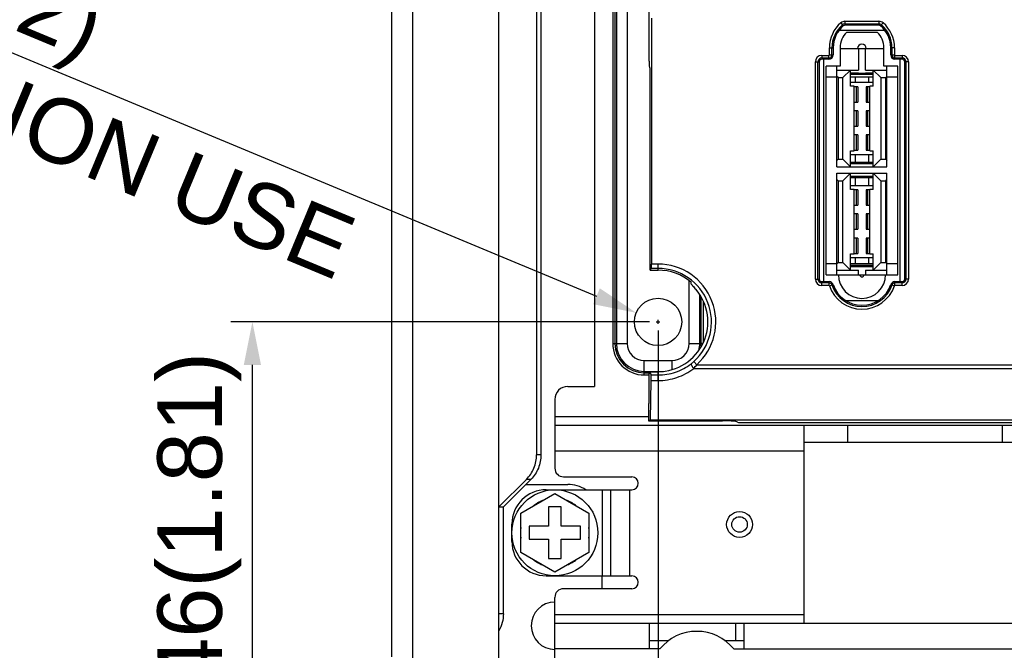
# Model space of a CAD drawing. Header units: millimetres. Extents: x 5740 to 7888, y -1457 to 417.
# Tile 85 of 120: x 7026 to 7141, y -649 to -576. Entities that reach past the tile are written whole.
import ezdxf

# ---------------------------------------------------------------- set-up
doc = ezdxf.new("R2010")
doc.units = ezdxf.units.MM
doc.header["$LTSCALE"] = 23.1
doc.header["$PDMODE"] = 3
doc.header["$PDSIZE"] = 0.31
doc.layers.get('0').update_dxf_attribs({"linetype": 'CONTINUOUS'})
doc.layers.get('Defpoints').update_dxf_attribs({"linetype": 'CONTINUOUS'})
doc.styles.get("Standard").update_dxf_attribs({"font": 'arial.ttf'})
doc.dimstyles.new('DIMSTYLE_2$0', dxfattribs={"dimtxt": 2.5, "dimasz": 3, "dimexe": 0.18, "dimexo": 0.0625, "dimgap": 0.09, "dimtad": 1, "dimdec": 0, "dimdsep": 46, "dimtxsty": 'Standard', "dimblk": '_FILLED', "dimcen": 0.09, "dimadec": 0, "dimazin": 0, "dimtp": 0.01, "dimtm": 0.01, "dimtfac": 1, "dimtdec": 0, "dimtofl": 0, "dimtmove": 0, "dimatfit": 3, "dimldrblk": '_FILLED', "dimfxl": 0, "dimtolj": 1, "dimarcsym": 0})
doc.dimstyles.new('DIMSTYLE_2$3', dxfattribs={"dimtxt": 2.5, "dimasz": 3, "dimexe": 0.18, "dimexo": 0.0625, "dimgap": 0.09, "dimtad": 1, "dimdec": 0, "dimdsep": 46, "dimtxsty": 'Standard', "dimblk": '_FILLED', "dimcen": 0.09, "dimadec": 0, "dimazin": 0, "dimtp": 0.01, "dimtm": 0.01, "dimtfac": 1, "dimtdec": 0, "dimtofl": 0, "dimtmove": 0, "dimatfit": 3, "dimldrblk": '_FILLED', "dimfxl": 0, "dimtolj": 1, "dimarcsym": 0})

# ---------------------------------------------------------------- blocks, each defined once
blk = doc.blocks.new('_FILLED')
at = {"color": 0, "linetype": 'ByBlock'}
blk.add_solid([(0, 0), (-1, 0.2), (-1, -0.2)], dxfattribs=at)
blk = doc.blocks.new('*D540')
at = {"color": 0, "linetype": 'Continuous', "lineweight": -2}
for p, q in [((7100.62, -612.16), (7100.62, -723.35)), ((7131.62, -658.16), (7131.62, -723.35)), ((7100.62, -720.85), (7030.23, -720.85)), ((7126.62, -720.85), (7105.62, -720.85))]:
    blk.add_line(p, q, dxfattribs=at)
at = {"layer": 'Defpoints', "color": 0, "linetype": 'Continuous'}
for p in [(7100.62, -611.16), (7131.62, -657.16), (7100.62, -720.85)]:
    blk.add_point(p, dxfattribs=at)
at = {"color": 0, "linetype": 'Continuous', "lineweight": -2, "xscale": 5, "yscale": 5, "zscale": 5, "rotation": 180}
blk.add_blockref('_FILLED', (7100.62, -720.85), dxfattribs=at)
at = {"color": 0, "linetype": 'Continuous', "lineweight": -2, "xscale": 5, "yscale": 5, "zscale": 5}
blk.add_blockref('_FILLED', (7131.62, -720.85), dxfattribs=at)
at = {"color": 0, "linetype": 'Continuous', "insert": (7050.58, -714.69), "char_height": 7.5, "attachment_point": 5}
blk.add_mtext('\\A1;31(1.22)', dxfattribs=at)
blk = doc.blocks.new('*D541')
at = {"color": 0, "linetype": 'Continuous', "lineweight": -2}
for p, q in [((7099.62, -611.16), (7050.96, -611.16)), ((7053.46, -652.16), (7053.46, -616.16)), ((7077.77, -657.16), (7050.96, -657.16))]:
    blk.add_line(p, q, dxfattribs=at)
at = {"layer": 'Defpoints', "color": 0, "linetype": 'Continuous'}
for p in [(7053.46, -611.16), (7100.62, -611.16), (7078.77, -657.16)]:
    blk.add_point(p, dxfattribs=at)
at = {"color": 0, "linetype": 'Continuous', "lineweight": -2, "xscale": 5, "yscale": 5, "zscale": 5}
for p, rotation in [((7053.46, -611.16), 90), ((7053.46, -657.16), 270)]:
    blk.add_blockref('_FILLED', p, dxfattribs=dict(at, rotation=rotation))
at = {"color": 0, "linetype": 'Continuous', "insert": (7047.29, -634.16), "char_height": 7.5, "attachment_point": 5, "rotation": 90}
blk.add_mtext('\\A1;46(1.81)', dxfattribs=at)
blk = doc.blocks.new('*D553')
at = {"color": 0, "linetype": 'Continuous', "lineweight": -2}
for p, q in [((6987.31, -564.01), (7093.46, -608.18)), ((7100.39, -611.16), (7100.84, -611.16)), ((7100.62, -611.38), (7100.62, -610.93))]:
    blk.add_line(p, q, dxfattribs=at)
at = {"layer": 'Defpoints', "color": 0, "linetype": 'Continuous'}
for p in [(7098.08, -610.1), (7103.16, -612.21)]:
    blk.add_point(p, dxfattribs=at)
at = {"color": 0, "linetype": 'Continuous', "lineweight": -2, "xscale": 5, "yscale": 5, "zscale": 5, "rotation": 337.4074015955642}
blk.add_blockref('_FILLED', (7098.08, -610.1), dxfattribs=at)
at = {"color": 0, "linetype": 'Continuous', "insert": (6988.47, -564.49), "char_height": 7.5, "attachment_point": 4, "rotation": 337.4074}
blk.add_mtext('\\A1;{\\fISOCPEUR|b0|i0|c0|p34;%%C}5.5(0.22)\\PEXTENSION USE', dxfattribs=at)

msp = doc.modelspace()

# ---------------------------------------------------------------- linework, layer by layer
at = {"color": 0}
for p, q in [((7082.119, -652.055), (7082.119, -477.055)), ((7069.619, -479.055), (7069.619, -650.055)), ((7072.119, -650.555), (7072.119, -478.555)), ((7099.576, -580.85), (7099.576, -497.681)), ((7093.219, -501.155), (7093.219, -618.655)), ((7086.488, -502.522), (7086.488, -626.589)), ((7087.005, -502.522), (7087.005, -626.589)), ((7095.349, -504.655), (7095.349, -613.655)), ((7095.599, -504.655), (7095.599, -613.655)), ((7095.769, -504.655), (7095.769, -613.655)), ((7097.019, -504.655), (7097.019, -613.655)), ((7099.854, -575.865), (7099.854, -604.447)), ((7121.861, -576.417), (7122.153, -576.76)), ((7122.347, -576.238), (7122.347, -576.688)), ((7122.347, -576.238), (7126.29, -576.238)), ((7122.347, -576.537), (7126.29, -576.537)), ((7126.29, -576.688), (7122.347, -576.688)), ((7126.29, -576.238), (7126.29, -576.688)), ((7126.777, -576.417), (7126.485, -576.76)), ((7121.679, -577.259), (7126.959, -577.259)), ((7122.541, -577.488), (7126.097, -577.488)), ((7119.653, -580.201), (7119.653, -580.65)), ((7119.653, -580.201), (7120.479, -580.201)), ((7120.479, -580.65), (7120.479, -580.201)), ((7120.529, -580.15), (7120.529, -579.302)), ((7120.529, -579.302), (7120.979, -579.302)), ((7120.529, -580.15), (7120.979, -580.15)), ((7120.828, -580.15), (7120.828, -579.302)), ((7120.979, -579.302), (7120.979, -580.15)), ((7121.779, -579.302), (7121.779, -581.45)), ((7121.779, -579.393), (7126.859, -579.393)), ((7123.925, -579.393), (7123.925, -581.895)), ((7124.713, -581.895), (7124.713, -579.393)), ((7126.859, -581.45), (7126.859, -579.302)), ((7127.659, -580.15), (7127.659, -579.302)), ((7128.109, -579.302), (7127.659, -579.302)), ((7127.659, -580.15), (7128.109, -580.15)), ((7127.81, -579.302), (7127.81, -580.15)), ((7128.109, -579.302), (7128.109, -580.15)), ((7128.159, -580.65), (7128.159, -580.201)), ((7128.159, -580.201), (7128.984, -580.201)), ((7128.984, -580.201), (7128.984, -580.65)), ((7118.903, -606.182), (7118.903, -580.95)), ((7118.903, -580.95), (7119.353, -580.95)), ((7119.202, -606.182), (7119.202, -580.95)), ((7119.353, -580.95), (7119.353, -606.182)), ((7119.653, -580.499), (7120.479, -580.499)), ((7120.479, -580.65), (7119.653, -580.65)), ((7119.899, -606.482), (7119.899, -580.65)), ((7128.159, -580.499), (7128.984, -580.499)), ((7128.984, -580.65), (7128.159, -580.65)), ((7128.738, -580.65), (7128.738, -606.482)), ((7129.284, -606.182), (7129.284, -580.95)), ((7129.734, -580.95), (7129.284, -580.95)), ((7129.435, -580.95), (7129.435, -606.182)), ((7129.734, -580.95), (7129.734, -606.182)), ((7099.618, -581.65), (7099.707, -581.65)), ((7099.707, -605.15), (7099.707, -581.65)), ((7120.153, -605.682), (7120.153, -581.45)), ((7121.779, -581.45), (7120.153, -581.45)), ((7121.411, -593.147), (7121.411, -581.45)), ((7121.411, -581.895), (7123.925, -581.895)), ((7122.998, -581.895), (7122.109, -582.784)), ((7122.998, -583.775), (7122.998, -581.895)), ((7122.998, -582.24), (7123.925, -582.24)), ((7122.998, -582.39), (7125.64, -582.39)), ((7123.925, -582.314), (7123.925, -582.24)), ((7124.713, -582.314), (7123.925, -582.314)), ((7124.713, -581.895), (7127.227, -581.895)), ((7124.713, -582.24), (7124.713, -582.314)), ((7124.713, -582.24), (7125.64, -582.24)), ((7125.64, -583.775), (7125.64, -581.895)), ((7126.529, -582.784), (7125.64, -581.895)), ((7128.484, -581.45), (7126.859, -581.45)), ((7127.227, -593.147), (7127.227, -581.45)), ((7128.484, -605.682), (7128.484, -581.45)), ((7121.411, -582.72), (7120.153, -582.72)), ((7121.56, -582.784), (7121.411, -582.634)), ((7121.56, -582.784), (7121.56, -592.258)), ((7121.56, -582.784), (7122.109, -582.784)), ((7122.109, -592.258), (7122.109, -582.784)), ((7125.64, -582.72), (7122.998, -582.72)), ((7122.998, -583.32), (7125.64, -583.32)), ((7123.516, -582.72), (7123.516, -583.32)), ((7125.121, -583.32), (7125.121, -582.72)), ((7126.529, -582.784), (7126.529, -592.258)), ((7126.529, -582.784), (7127.077, -582.784)), ((7127.077, -582.784), (7127.227, -582.634)), ((7127.077, -592.258), (7127.077, -582.784)), ((7128.484, -582.72), (7127.227, -582.72)), ((7123.404, -583.775), (7122.998, -583.775)), ((7123.404, -591.268), (7123.404, -583.775)), ((7123.824, -583.838), (7123.404, -583.838)), ((7123.668, -585.616), (7123.668, -583.838)), ((7123.824, -583.838), (7123.824, -585.616)), ((7124.814, -583.838), (7124.814, -585.616)), ((7125.233, -583.838), (7124.814, -583.838)), ((7124.969, -583.838), (7124.969, -585.616)), ((7125.233, -591.268), (7125.233, -583.775)), ((7125.64, -583.775), (7125.233, -583.775)), ((7123.404, -585.616), (7123.824, -585.616)), ((7124.814, -585.616), (7125.233, -585.616)), ((7123.824, -586.632), (7123.404, -586.632)), ((7123.668, -588.41), (7123.668, -586.632)), ((7123.824, -586.632), (7123.824, -588.41)), ((7124.814, -586.632), (7124.814, -588.41)), ((7125.233, -586.632), (7124.814, -586.632)), ((7124.969, -586.632), (7124.969, -588.41)), ((7123.404, -588.41), (7123.824, -588.41)), ((7123.824, -589.426), (7123.404, -589.426)), ((7123.668, -591.204), (7123.668, -589.426)), ((7123.824, -589.426), (7123.824, -591.204)), ((7124.814, -588.41), (7125.233, -588.41)), ((7124.814, -589.426), (7124.814, -591.204)), ((7125.233, -589.426), (7124.814, -589.426)), ((7124.969, -589.426), (7124.969, -591.204)), ((7122.998, -593.147), (7122.998, -591.268)), ((7122.998, -591.268), (7123.404, -591.268)), ((7122.998, -591.697), (7125.64, -591.697)), ((7123.404, -591.204), (7123.824, -591.204)), ((7123.516, -591.697), (7123.516, -592.626)), ((7124.814, -591.204), (7125.233, -591.204)), ((7125.121, -592.626), (7125.121, -591.697)), ((7125.233, -591.268), (7125.64, -591.268)), ((7125.64, -593.147), (7125.64, -591.268)), ((7121.56, -592.258), (7121.411, -592.408)), ((7121.56, -592.258), (7122.109, -592.258)), ((7122.109, -592.258), (7122.998, -593.147)), ((7125.64, -592.626), (7122.998, -592.626)), ((7125.64, -592.776), (7122.998, -592.776)), ((7125.64, -593.147), (7126.529, -592.258)), ((7126.529, -592.258), (7127.077, -592.258)), ((7127.077, -592.258), (7127.227, -592.408)), ((7121.411, -593.147), (7127.227, -593.147)), ((7121.411, -605.682), (7121.411, -593.884)), ((7121.411, -593.884), (7127.227, -593.884)), ((7122.998, -593.884), (7122.109, -594.773)), ((7122.998, -595.763), (7122.998, -593.884)), ((7125.64, -595.763), (7125.64, -593.884)), ((7126.529, -594.773), (7125.64, -593.884)), ((7127.227, -605.682), (7127.227, -593.884)), ((7121.56, -594.773), (7121.411, -594.623)), ((7121.56, -594.773), (7121.56, -604.247)), ((7121.56, -594.773), (7122.109, -594.773)), ((7122.109, -604.247), (7122.109, -594.773)), ((7122.998, -594.229), (7125.64, -594.229)), ((7122.998, -594.379), (7125.64, -594.379)), ((7123.516, -594.379), (7123.516, -595.309)), ((7125.121, -595.309), (7125.121, -594.379)), ((7126.529, -594.773), (7126.529, -604.247)), ((7126.529, -594.773), (7127.077, -594.773)), ((7127.077, -594.773), (7127.227, -594.623)), ((7127.077, -604.247), (7127.077, -594.773)), ((7122.998, -595.309), (7125.64, -595.309)), ((7123.404, -595.763), (7122.998, -595.763)), ((7123.404, -603.256), (7123.404, -595.763)), ((7123.824, -595.827), (7123.404, -595.827)), ((7123.668, -597.605), (7123.668, -595.827)), ((7123.824, -595.827), (7123.824, -597.605)), ((7124.814, -595.827), (7124.814, -597.605)), ((7125.233, -595.827), (7124.814, -595.827)), ((7124.969, -595.827), (7124.969, -597.605)), ((7125.233, -603.256), (7125.233, -595.763)), ((7125.64, -595.763), (7125.233, -595.763)), ((7123.404, -597.605), (7123.824, -597.605)), ((7124.814, -597.605), (7125.233, -597.605)), ((7123.824, -598.621), (7123.404, -598.621)), ((7123.668, -600.399), (7123.668, -598.621)), ((7123.824, -598.621), (7123.824, -600.399)), ((7124.814, -598.621), (7124.814, -600.399)), ((7125.233, -598.621), (7124.814, -598.621)), ((7124.969, -598.621), (7124.969, -600.399)), ((7123.404, -600.399), (7123.824, -600.399)), ((7124.814, -600.399), (7125.233, -600.399)), ((7123.824, -601.415), (7123.404, -601.415)), ((7123.668, -603.193), (7123.668, -601.415)), ((7123.824, -601.415), (7123.824, -603.193)), ((7124.814, -601.415), (7124.814, -603.193)), ((7125.233, -601.415), (7124.814, -601.415)), ((7124.969, -601.415), (7124.969, -603.193)), ((7123.404, -603.193), (7123.824, -603.193)), ((7124.814, -603.193), (7125.233, -603.193)), ((7121.56, -604.247), (7121.411, -604.397)), ((7121.56, -604.247), (7122.109, -604.247)), ((7122.109, -604.247), (7122.998, -605.136)), ((7122.998, -605.136), (7122.998, -603.256)), ((7122.998, -603.256), (7123.404, -603.256)), ((7122.998, -603.686), (7125.64, -603.686)), ((7123.516, -603.686), (7123.516, -604.412)), ((7125.121, -604.412), (7125.121, -603.686)), ((7125.233, -603.256), (7125.64, -603.256)), ((7125.64, -605.136), (7125.64, -603.256)), ((7125.64, -605.136), (7126.529, -604.247)), ((7126.529, -604.247), (7127.077, -604.247)), ((7127.077, -604.247), (7127.227, -604.397)), ((7099.707, -605.15), (7099.83, -604.945)), ((7099.707, -605.15), (7100.619, -605.15)), ((7100.619, -604.945), (7099.83, -604.945)), ((7100.619, -604.447), (7099.854, -604.447)), ((7100.619, -605.15), (7100.619, -604.447)), ((7121.411, -604.412), (7120.153, -604.412)), ((7121.411, -605.136), (7123.925, -605.136)), ((7125.64, -604.412), (7122.998, -604.412)), ((7125.64, -604.615), (7122.998, -604.615)), ((7125.64, -604.765), (7122.998, -604.765)), ((7123.925, -605.682), (7123.925, -605.136)), ((7124.713, -605.136), (7124.713, -605.682)), ((7124.713, -605.136), (7127.227, -605.136)), ((7128.484, -604.412), (7127.227, -604.412)), ((7104.219, -613.655), (7104.219, -606.355)), ((7118.903, -606.182), (7119.353, -606.182)), ((7119.653, -606.932), (7119.653, -606.482)), ((7119.653, -606.482), (7120.49, -606.482)), ((7120.153, -605.682), (7128.484, -605.682)), ((7120.49, -606.932), (7120.49, -606.482)), ((7128.147, -606.932), (7128.147, -606.482)), ((7128.147, -606.482), (7128.984, -606.482)), ((7128.984, -606.932), (7128.984, -606.482)), ((7129.734, -606.182), (7129.284, -606.182)), ((7120.49, -606.633), (7119.653, -606.633)), ((7120.49, -606.932), (7119.653, -606.932)), ((7120.538, -606.966), (7120.964, -606.821)), ((7127.674, -606.821), (7128.1, -606.966)), ((7128.984, -606.633), (7128.147, -606.633)), ((7128.984, -606.932), (7128.147, -606.932)), ((7105.469, -613.655), (7105.469, -608.005)), ((7105.639, -613.655), (7105.639, -608.286)), ((7105.889, -613.543), (7105.889, -608.773)), ((7126.161, -608.705), (7122.477, -608.705)), ((7095.349, -613.655), (7095.599, -613.655)), ((7095.599, -613.655), (7097.019, -613.655)), ((7104.219, -613.655), (7105.639, -613.655)), ((7105.834, -613.655), (7105.639, -613.655)), ((7099.019, -617.075), (7099.019, -615.655)), ((7099.019, -615.655), (7102.219, -615.655)), ((7102.219, -615.655), (7102.219, -616.712)), ((7104.785, -615.761), (7105.119, -616.13)), ((7099.019, -616.905), (7101.23, -616.905)), ((7104.765, -616.571), (7268.473, -616.571)), ((7105.119, -616.13), (7268.118, -616.13)), ((7099.019, -617.325), (7099.019, -617.075)), ((7099.019, -617.075), (7099.576, -617.075)), ((7099.019, -617.325), (7099.576, -617.325)), ((7099.576, -620.63), (7099.576, -616.942)), ((7099.576, -616.942), (7099.805, -617.324)), ((7099.576, -616.942), (7100.619, -616.942)), ((7099.754, -622.541), (7099.828, -617.969)), ((7099.805, -617.324), (7100.619, -617.324)), ((7099.828, -617.969), (7100.619, -617.969)), ((7100.619, -617.969), (7100.619, -616.942)), ((7090.119, -618.655), (7093.219, -618.655)), ((7088.619, -620.155), (7088.619, -628.155)), ((7099.519, -620.659), (7099.576, -620.63)), ((7099.519, -620.659), (7099.519, -622.659)), ((7088.619, -622.155), (7099.519, -622.155)), ((7099.519, -622.659), (7099.754, -622.541)), ((7099.754, -622.541), (7163.485, -622.541)), ((7088.619, -623.155), (7434.232, -623.155)), ((7099.519, -622.659), (7108.095, -622.659)), ((7109.837, -622.818), (7109.593, -622.696)), ((7111.335, -622.855), (7164.029, -622.855)), ((7117.619, -646.155), (7117.619, -623.155)), ((7122.619, -623.155), (7122.619, -625.155)), ((7140.619, -623.155), (7140.619, -625.155)), ((7145.619, -625.155), (7117.619, -625.155)), ((7087.005, -626.589), (7086.488, -626.589)), ((7117.619, -626.155), (7088.619, -626.155)), ((7085.308, -629.466), (7082.119, -632.655)), ((7085.826, -629.466), (7082.636, -632.655)), ((7085.826, -629.466), (7085.308, -629.466)), ((7089.619, -629.155), (7097.569, -629.155)), ((7085.236, -630.055), (7090.119, -630.055)), ((7087.619, -630.655), (7097.569, -630.655)), ((7094.119, -630.655), (7094.119, -640.655)), ((7095.119, -640.655), (7095.119, -630.655)), ((7097.319, -640.655), (7097.319, -630.655)), ((7084.669, -633.375), (7088.619, -631.094)), ((7088.619, -631.094), (7092.569, -633.375)), ((7082.119, -632.655), (7082.636, -632.655)), ((7082.636, -645.055), (7082.636, -632.655)), ((7087.869, -632.655), (7087.869, -634.905)), ((7089.369, -632.655), (7087.869, -632.655)), ((7089.369, -634.905), (7089.369, -632.655)), ((7084.669, -637.936), (7084.669, -633.375)), ((7092.569, -633.375), (7092.569, -637.936)), ((7083.619, -636.655), (7083.619, -634.655)), ((7085.619, -634.905), (7085.619, -636.405)), ((7087.869, -634.905), (7085.619, -634.905)), ((7091.619, -634.905), (7089.369, -634.905)), ((7091.619, -636.405), (7091.619, -634.905)), ((7085.619, -636.405), (7087.869, -636.405)), ((7087.869, -636.405), (7087.869, -638.655)), ((7089.369, -638.655), (7089.369, -636.405)), ((7089.369, -636.405), (7091.619, -636.405)), ((7088.619, -640.216), (7084.669, -637.936)), ((7087.869, -638.655), (7089.369, -638.655)), ((7092.569, -637.936), (7088.619, -640.216)), ((7087.619, -640.655), (7097.569, -640.655)), ((7094.119, -642.155), (7094.119, -640.655)), ((7088.619, -663.155), (7088.619, -643.155)), ((7097.569, -642.155), (7089.619, -642.155)), ((7082.636, -645.055), (7082.119, -645.055)), ((7088.619, -645.155), (7117.619, -645.155)), ((7088.619, -646.155), (7432.619, -646.155)), ((7099.619, -649.155), (7099.619, -646.155)), ((7100.619, -646.155), (7100.619, -648.155)), ((7109.619, -646.155), (7109.619, -648.155)), ((7110.619, -649.155), (7110.619, -646.155)), ((7099.619, -648.155), (7101.883, -648.155)), ((7108.355, -648.155), (7110.619, -648.155)), ((7100.812, -649.155), (7088.619, -649.155)), ((7109.426, -649.155), (7143.812, -649.155))]:
    msp.add_line(p, q, dxfattribs=at)
for centre, radius in [((7100.619, -611.155), 2.75), ((7088.619, -635.655), 5), ((7110.091, -634.688), 1.5), ((7110.091, -634.688), 0.9)]:
    msp.add_circle(centre, radius, dxfattribs=at)
for centre, radius, start, end in [((7124.319, -579.302), 3.79, 130.43354, 180), ((7124.319, -579.302), 3.491, 130.43354, 180), ((7124.319, -579.302), 3.34, 130.43354, 180), ((7122.347, -576.988), 0.75, 90, 130.43354), ((7122.347, -576.988), 0.451, 90, 130.43354), ((7122.347, -576.988), 0.3, 90, 130.43354), ((7126.29, -576.988), 0.75, 49.56646, 90), ((7126.29, -576.988), 0.451, 49.56646, 90), ((7126.29, -576.988), 0.3, 49.56646, 90), ((7124.319, -579.302), 3.34, 0, 49.56646), ((7124.319, -579.302), 3.491, 0, 49.56646), ((7124.319, -579.302), 3.79, 0, 49.56646), ((7124.319, -579.302), 2.54, 134.427, 180), ((7124.319, -579.302), 2.54, 0, 45.573), ((7124.319, -579.393), 0.508, 0, 180), ((7119.653, -580.95), 0.75, 90, 180), ((7120.479, -580.15), 0.5, 270, 0), ((7120.479, -580.15), 0.349, 270, 0), ((7120.479, -580.15), 0.0501, 270, 0), ((7128.159, -580.15), 0.5, 180, 270), ((7128.159, -580.15), 0.349, 180, 270), ((7128.159, -580.15), 0.0501, 180, 270), ((7128.984, -580.95), 0.75, 0, 90), ((7119.653, -580.95), 0.451, 90, 180), ((7119.653, -580.95), 0.3, 90, 180), ((7128.984, -580.95), 0.451, 0, 90), ((7128.984, -580.95), 0.3, 0, 90), ((7100.619, -611.155), 6.708, 312.13627, 90), ((7100.619, -611.155), 6.21, 312.13627, 90), ((7100.619, -611.155), 6.005, 50.28843, 90), ((7087.871, -608.072), 16.655, 4.53263, 5.2909), ((7119.653, -606.182), 0.75, 180, 270), ((7119.653, -606.182), 0.451, 180, 270), ((7119.653, -606.182), 0.3, 180, 270), ((7120.49, -606.982), 0.5, 18.75533, 90), ((7124.319, -605.682), 2.743, 180, 0), ((7124.319, -605.682), 0.254, 180, 0), ((7128.147, -606.982), 0.5, 90, 161.24467), ((7128.984, -606.182), 0.75, 270, 0), ((7128.984, -606.182), 0.451, 270, 0), ((7128.984, -606.182), 0.3, 270, 0), ((7100.619, -611.155), 5.786, 270, 40.82086), ((7120.49, -606.982), 0.349, 18.75533, 90), ((7120.49, -606.982), 0.0501, 18.75533, 90), ((7124.319, -605.682), 3.993, 198.75533, 341.24467), ((7124.319, -605.682), 3.694, 198.75533, 341.24467), ((7124.319, -605.682), 3.543, 198.75533, 341.24467), ((7128.147, -606.982), 0.349, 90, 161.24467), ((7128.147, -606.982), 0.0501, 90, 161.24467), ((7099.019, -613.655), 3.67, 180, 270), ((7099.019, -613.655), 3.42, 180, 270), ((7099.019, -613.655), 3.25, 180, 270), ((7099.019, -613.655), 2, 180, 270), ((7102.219, -613.655), 2, 270, 0), ((7102.219, -613.655), 3.25, 345.62601, 0), ((7102.219, -613.655), 3.42, 352.95367, 0), ((7101.469, -612.093), 4.944, 307.17817, 312.11992), ((7099.748, -612.178), 6.669, 318.79155, 323.6547), ((7090.119, -620.155), 1.5, 90, 180), ((7089.619, -628.155), 1, 180, 270), ((7097.569, -629.905), 0.75, 270, 90), ((7087.619, -634.655), 4, 90, 180), ((7090.119, -634.055), 4, 58.30186, 90), ((7088.619, -635.655), 4, 110.93128, 129.06872), ((7088.619, -635.655), 4, 50.93128, 69.06872), ((7088.619, -635.655), 4, 170.93128, 189.06872), ((7088.619, -635.655), 4, 350.93128, 9.06872), ((7087.619, -636.655), 4, 180, 270), ((7088.619, -635.655), 4, 230.93128, 249.06872), ((7088.619, -635.655), 4, 290.93128, 309.06872), ((7097.569, -641.405), 0.75, 270, 90), ((7089.619, -643.155), 1, 90, 180), ((7088.619, -646.455), 2.75, 90, 270), ((7105.119, -652.655), 5.55, 39.09666, 140.90334)]:
    msp.add_arc(centre, radius, start, end, dxfattribs=at)
for centre, major_axis, ratio, start_param, end_param in [((7099.618, -580.85), (0, 0.8), 0.0524078, 1.5707963, 3.1415927), ((7099.828, -604.447), (0, 0.5), 0.0524078, -3.0543262, -1.5707963), ((7099.803, -617.822), (0, 0.5), 0.0524078, -1.8692953, -0.0872665), ((7108.095, -622.698), (1.5, 0), 0.0261859, 0.0523599, 1.5707963), ((7111.335, -622.816), (1.5, 0), 0.0261859, -3.0892328, -1.5707963)]:
    msp.add_ellipse(centre, major_axis=major_axis, ratio=ratio, start_param=start_param, end_param=end_param, dxfattribs=at)
for points, knots in [([(7104.474, -606.756), (7104.475, -606.765), (7104.491, -606.791), (7104.522, -606.834), (7104.573, -606.895), (7104.669, -607.003), (7104.814, -607.163), (7104.934, -607.299), (7104.998, -607.373)], [0, 0, 0, 0, 0.0368608, 0.1047159, 0.2025501, 0.3271302, 0.639606, 1, 1, 1, 1]), ([(7100.619, -617.324), (7101.306, -617.324), (7102.683, -617.099), (7103.915, -616.444), (7104.457, -616.033)], [0, 0, 0, 0, 0.5026023, 1, 1, 1, 1]), ([(7100.619, -617.969), (7101.361, -617.969), (7102.849, -617.725), (7104.179, -617.016), (7104.765, -616.571)], [0, 0, 0, 0, 0.5022366, 1, 1, 1, 1]), ([(7104.457, -616.033), (7104.453, -616.041), (7104.454, -616.068), (7104.474, -616.137), (7104.536, -616.253), (7104.636, -616.408), (7104.719, -616.516), (7104.765, -616.571)], [0, 0, 0, 0, 0.0450877, 0.118849, 0.3499803, 0.6616154, 1, 1, 1, 1]), ([(7085.308, -629.466), (7085.68, -629.094), (7086.281, -628.187), (7086.488, -627.12), (7086.488, -626.589)], [0, 0, 0, 0, 0.497618, 1, 1, 1, 1]), ([(7087.005, -626.589), (7087.005, -627.12), (7086.799, -628.187), (7086.198, -629.094), (7085.826, -629.466)], [0, 0, 0, 0, 0.502382, 1, 1, 1, 1]), ([(7082.636, -645.055), (7082.636, -645.403), (7082.548, -646.1), (7082.288, -646.753), (7082.119, -647.055)], [0, 0, 0, 0, 0.5010896, 1, 1, 1, 1])]:
    msp.add_open_spline(points, degree=3, knots=knots, dxfattribs=at)

# ---------------------------------------------------------------- dimensions: what is measured, and where the dimension line sits
at = {"color": 0, "linetype": 'Continuous'}
dim = msp.add_diameter_dim_2p(p1=(7103.158, -612.212), p2=(7098.08, -610.099), text='{\\fISOCPEUR|b0|i0|c0|p34;%%C}5.5(0.22)\\XEXTENSION USE', dimstyle='DIMSTYLE_2$3', override={"dimscale": 2.5, "dimtxt": 3, "dimasz": 2, "dimexe": 1, "dimexo": 0.4, "dimgap": 0.5, "dimtad": 3, "dimdec": 2}, dxfattribs=at)
dim.commit()
dim.dimension.update_dxf_attribs({"geometry": '*D553', "text_midpoint": (7027.065, -580.549), "dimtype": 163})
dim = msp.add_linear_dim(base=(7100.619, -720.854), p1=(7131.619, -657.155), p2=(7100.619, -611.155), text='<>(1.22)', dimstyle='DIMSTYLE_2$0', override={"dimscale": 2.5, "dimtxt": 3, "dimasz": 2, "dimexe": 1, "dimexo": 0.4, "dimgap": 0.5, "dimtad": 3, "dimdec": 2}, dxfattribs=at)
dim.commit()
dim.dimension.update_dxf_attribs({"geometry": '*D540', "text_midpoint": (7050.58, -720.854), "dimtype": 160})
dim = msp.add_linear_dim(base=(7053.46, -611.155), p1=(7078.774, -657.155), p2=(7100.619, -611.155), angle=90, text='<>(1.81)', dimstyle='DIMSTYLE_2$0', override={"dimscale": 2.5, "dimtxt": 3, "dimasz": 2, "dimexe": 1, "dimexo": 0.4, "dimgap": 0.5, "dimtad": 3, "dimdec": 2}, dxfattribs=at)
dim.commit()
dim.dimension.update_dxf_attribs({"geometry": '*D541', "text_midpoint": (7047.294, -634.155)})

doc.saveas('drawing.dxf')
